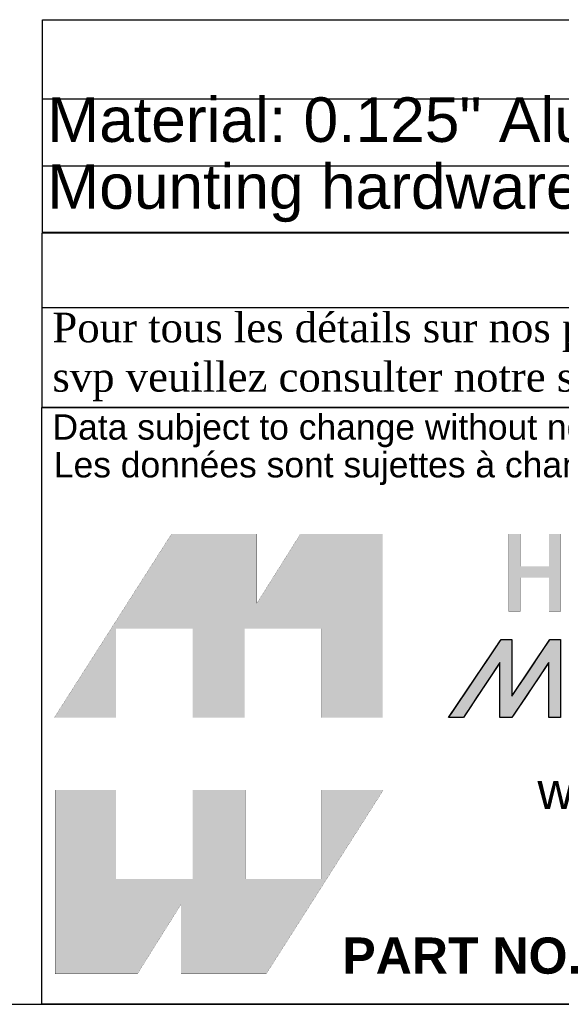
# Model space of a CAD drawing. Header units: inches. Extents: x 0 to 80, y 0 to 59.8.
# Tile 2 of 11: x 62.6 to 69.9, y 0 to 13.3. Entities that reach past the tile are written whole.
import ezdxf
from ezdxf.enums import TextEntityAlignment as Align

# ---------------------------------------------------------------- set-up
doc = ezdxf.new("R2010")
doc.units = ezdxf.units.IN
doc.header["$MEASUREMENT"] = 0
doc.layers.add('Default', color=7, linetype='Continuous')
doc.styles.add('SEACAD_Arial', font='arial.ttf')

# ---------------------------------------------------------------- blocks, each defined once
blk = doc.blocks.new('SE')
at = {"color": 7, "linetype": 'Continuous'}
for p, q in [((62.876, 12.19), (80.015, 12.19)), ((62.876, 11.29), (80.015, 11.29))]:
    blk.add_line(p, q, dxfattribs=at)
blk.add_lwpolyline([(62.876, 10.39), (62.876, 13.255), (80.015, 13.255), (80.015, 10.39), (62.876, 10.39)], dxfattribs=at)
at = {"color": 7, "linetype": 'Continuous', "style": 'SEACAD_Arial'}
for s, p in [('Material: 0.125" Aluminum', (62.939, 12.21)), ('Mounting hardware not included.', (62.939, 11.31))]:
    blk.add_text(s, height=0.6, dxfattribs=at).set_placement(p, align=Align.TOP_LEFT)
blk = doc.blocks.new('block_2')
at = {"layer": 'Default', "linetype": 'Continuous'}
blk.add_hatch(color=7, dxfattribs=at).paths.add_polyline_path([(-0.8327, 0.0667), (-0.8327, 0.0841), (-0.8327, 0.1076), (-0.8327, 0.1345), (-0.8327, 0.1621), (-0.8327, 0.1875), (-0.8327, 0.2079), (-0.8327, 0.2206), (-0.8328, 0.2234), (-0.8344, 0.2234), (-0.8377, 0.2234), (-0.8421, 0.2234), (-0.8471, 0.2234), (-0.8522, 0.2234), (-0.857, 0.2234), (-0.8609, 0.2234), (-0.8647, 0.2195), (-0.8786, 0.1989), (-0.901, 0.1657), (-0.9282, 0.1254), (-0.9562, 0.0838), (-0.9813, 0.0466), (-0.9996, 0.0194), (-1.0073, 0.008), (-1.0057, 0.0079), (-1.0009, 0.0079), (-0.9941, 0.0079), (-0.9863, 0.0079), (-0.9785, 0.0079), (-0.9719, 0.0079), (-0.9676, 0.0079), (-0.9662, 0.0083), (-0.9595, 0.0184), (-0.9459, 0.0389), (-0.9281, 0.0659), (-0.9086, 0.0953), (-0.8901, 0.1233), (-0.8753, 0.1456), (-0.8668, 0.1584), (-0.8657, 0.1579), (-0.8657, 0.1442), (-0.8657, 0.1213), (-0.8657, 0.0931), (-0.8657, 0.0637), (-0.8657, 0.037), (-0.8657, 0.0172), (-0.8657, 0.0081), (-0.8646, 0.0079), (-0.8609, 0.0079), (-0.8555, 0.0079), (-0.8492, 0.0079), (-0.8429, 0.0079), (-0.8375, 0.0079), (-0.8338, 0.0079), (-0.8326, 0.0081), (-0.8265, 0.0172), (-0.8132, 0.037), (-0.7954, 0.0637), (-0.7758, 0.0931), (-0.7569, 0.1213), (-0.7416, 0.1442), (-0.7324, 0.1579), (-0.731, 0.1584), (-0.731, 0.1456), (-0.731, 0.1233), (-0.731, 0.0953), (-0.731, 0.0659), (-0.731, 0.0389), (-0.731, 0.0184), (-0.731, 0.0083), (-0.7301, 0.0079), (-0.7266, 0.0079), (-0.7214, 0.0079), (-0.7152, 0.0079), (-0.709, 0.0079), (-0.7035, 0.0079), (-0.6998, 0.0079), (-0.6985, 0.008), (-0.6985, 0.0194), (-0.6985, 0.0466), (-0.6985, 0.0838), (-0.6985, 0.1254), (-0.6985, 0.1657), (-0.6985, 0.1989), (-0.6985, 0.2195), (-0.6987, 0.2234), (-0.701, 0.2234), (-0.7052, 0.2234), (-0.7105, 0.2234), (-0.7162, 0.2234), (-0.7215, 0.2234), (-0.7256, 0.2234), (-0.7277, 0.2234), (-0.7302, 0.2199), (-0.7408, 0.204), (-0.7574, 0.1793), (-0.7771, 0.1498), (-0.7973, 0.1196), (-0.8151, 0.093), (-0.8278, 0.0739)])
at = {"layer": 'Default', "color": 7, "linetype": 'Continuous'}
blk.add_lwpolyline([(-0.8327, 0.0667), (-0.8278, 0.0739), (-0.8151, 0.093), (-0.7973, 0.1196), (-0.7771, 0.1498), (-0.7574, 0.1793), (-0.7408, 0.204), (-0.7302, 0.2199), (-0.7277, 0.2234), (-0.7256, 0.2234), (-0.7215, 0.2234), (-0.7162, 0.2234), (-0.7105, 0.2234), (-0.7052, 0.2234), (-0.701, 0.2234), (-0.6987, 0.2234), (-0.6985, 0.2195), (-0.6985, 0.1989), (-0.6985, 0.1657), (-0.6985, 0.1254), (-0.6985, 0.0838), (-0.6985, 0.0466), (-0.6985, 0.0194), (-0.6985, 0.008), (-0.6998, 0.0079), (-0.7035, 0.0079), (-0.709, 0.0079), (-0.7152, 0.0079), (-0.7214, 0.0079), (-0.7266, 0.0079), (-0.7301, 0.0079), (-0.731, 0.0083), (-0.731, 0.0184), (-0.731, 0.0389), (-0.731, 0.0659), (-0.731, 0.0953), (-0.731, 0.1233), (-0.731, 0.1456), (-0.731, 0.1584), (-0.7324, 0.1579), (-0.7416, 0.1442), (-0.7569, 0.1213), (-0.7758, 0.0931), (-0.7954, 0.0637), (-0.8132, 0.037), (-0.8265, 0.0172), (-0.8326, 0.0081), (-0.8338, 0.0079), (-0.8375, 0.0079), (-0.8429, 0.0079), (-0.8492, 0.0079), (-0.8555, 0.0079), (-0.8609, 0.0079), (-0.8646, 0.0079), (-0.8657, 0.0081), (-0.8657, 0.0172), (-0.8657, 0.037), (-0.8657, 0.0637), (-0.8657, 0.0931), (-0.8657, 0.1213), (-0.8657, 0.1442), (-0.8657, 0.1579), (-0.8668, 0.1584), (-0.8753, 0.1456), (-0.8901, 0.1233), (-0.9086, 0.0953), (-0.9281, 0.0659), (-0.9459, 0.0389), (-0.9595, 0.0184), (-0.9662, 0.0083), (-0.9676, 0.0079), (-0.9719, 0.0079), (-0.9785, 0.0079), (-0.9863, 0.0079), (-0.9941, 0.0079), (-1.0009, 0.0079), (-1.0057, 0.0079), (-1.0073, 0.008), (-0.9996, 0.0194), (-0.9813, 0.0466), (-0.9562, 0.0838), (-0.9282, 0.1254), (-0.901, 0.1657), (-0.8786, 0.1989), (-0.8647, 0.2195), (-0.8609, 0.2234), (-0.857, 0.2234), (-0.8522, 0.2234), (-0.8471, 0.2234), (-0.8421, 0.2234), (-0.8377, 0.2234), (-0.8344, 0.2234), (-0.8328, 0.2234), (-0.8327, 0.2206), (-0.8327, 0.2079), (-0.8327, 0.1875), (-0.8327, 0.1621), (-0.8327, 0.1345), (-0.8327, 0.1076), (-0.8327, 0.0841), (-0.8327, 0.0667)], close=True, dxfattribs=at)
for points in [[(-1.0073, 0.0079), (-1.0073, 0.0079), (-0.8621, 0.2234), (-0.8621, 0.2234)], [(-0.8621, 0.2234), (-0.855, 0.2234), (-0.8327, 0.2234), (-0.8327, 0.2234)], [(-0.8327, 0.0667), (-0.8327, 0.0667), (-0.7278, 0.2234), (-0.7278, 0.2234)], [(-0.8327, 0.2234), (-0.8327, 0.2234), (-0.8327, 0.1009), (-0.8327, 0.0667)], [(-0.7278, 0.2234), (-0.7278, 0.2234), (-0.6985, 0.2234), (-0.6985, 0.2234)], [(-0.6985, 0.2234), (-0.6985, 0.2234), (-0.6985, 0.0079), (-0.6985, 0.0079)], [(-0.8657, 0.16), (-0.8657, 0.16), (-0.9664, 0.0079), (-0.9664, 0.0079)], [(-0.8657, 0.0079), (-0.8657, 0.0079), (-0.8657, 0.16), (-0.8657, 0.16)], [(-0.731, 0.16), (-0.731, 0.16), (-0.8327, 0.0079), (-0.8327, 0.0079)], [(-0.731, 0.0079), (-0.731, 0.0079), (-0.731, 0.16), (-0.731, 0.16)], [(-0.9664, 0.0079), (-0.9664, 0.0079), (-1.0073, 0.0079), (-1.0073, 0.0079)], [(-0.8327, 0.0079), (-0.8327, 0.0079), (-0.8657, 0.0079), (-0.8657, 0.0079)], [(-0.6985, 0.0079), (-0.6985, 0.0079), (-0.731, 0.0079), (-0.731, 0.0079)]]:
    blk.add_open_spline(points, degree=3, dxfattribs=at)
blk = doc.blocks.new('Block1')
at = {"layer": 'Default', "linetype": 'Continuous'}
for points in [[(-0.0026, 0.7074), (0.1678, 0.7074), (0.1678, 0.9533), (0.3791, 0.9533), (0.3791, 0.7074), (0.5228, 0.7074), (0.5228, 0.9533), (0.7357, 0.9533), (0.7357, 0.7074), (0.9035, 0.7074), (0.9035, 1.2145), (0.6765, 1.2145), (0.5564, 1.0231), (0.5564, 1.2145), (0.3209, 1.2145)], [(1.3629, 1.2145), (1.3629, 1.1253), (1.2832, 1.1253), (1.2832, 1.2145), (1.2517, 1.2145), (1.2517, 1.0005), (1.2832, 1.0005), (1.2832, 1.0939), (1.3629, 1.0939), (1.3629, 1.0939), (1.3629, 1.0005), (1.3943, 1.0005), (1.3943, 1.2145)], [(0.9056, 0.5076), (0.7357, 0.5076), (0.7357, 0.2617), (0.5244, 0.2617), (0.5244, 0.5076), (0.3791, 0.5076), (0.3791, 0.2617), (0.1678, 0.2617), (0.1678, 0.5076), (0, 0.5076), (0, 0), (0.2271, 0), (0.3471, 0.1914), (0.3471, 0), (0.5826, 0)]]:
    blk.add_hatch(color=7, dxfattribs=at).paths.add_polyline_path(points)
at = {"layer": 'Default', "color": 7, "linetype": 'Continuous', "const_width": 0.00035}
for points in [[(-0.0026, 0.7074), (0.3209, 1.2145), (0.5564, 1.2145), (0.5564, 1.0231), (0.6765, 1.2145), (0.9035, 1.2145), (0.9035, 0.7074), (0.7357, 0.7074), (0.7357, 0.9533), (0.5228, 0.9533), (0.5228, 0.7074), (0.3791, 0.7074), (0.3791, 0.9533), (0.1678, 0.9533), (0.1678, 0.7074), (-0.0026, 0.7074)], [(1.3629, 1.2145), (1.3629, 1.1253), (1.2832, 1.1253), (1.2832, 1.2145), (1.2517, 1.2145), (1.2517, 1.0005), (1.2832, 1.0005), (1.2832, 1.0939), (1.3629, 1.0939), (1.3629, 1.0939), (1.3629, 1.0005), (1.3943, 1.0005), (1.3943, 1.2145), (1.3629, 1.2145)], [(0.9056, 0.5076), (0.5826, 0), (0.3471, 0), (0.3471, 0.1914), (0.2271, 0), (0, 0), (0, 0.5076), (0.1678, 0.5076), (0.1678, 0.2617), (0.3791, 0.2617), (0.3791, 0.5076), (0.5244, 0.5076), (0.5244, 0.2617), (0.7357, 0.2617), (0.7357, 0.5076), (0.9056, 0.5076)]]:
    blk.add_lwpolyline(points, close=True, dxfattribs=at)
at = {"layer": 'Default', "color": 7}
blk.add_blockref('block_2', (2.0929, 0.6996), dxfattribs=at)
blk = doc.blocks.new('Block13')
at = {"layer": 'Default', "color": 7, "linetype": 'Continuous'}
for p, q in [((0, 0), (0, 1.6479)), ((0, 1.6479), (3.5155, 1.6479)), ((3.5155, 0), (0, 0))]:
    blk.add_line(p, q, dxfattribs=at)
at = {"layer": 'Default', "color": 7}
blk.add_blockref('Block1', (0.0371, 0.0841), dxfattribs=at)
at = {"layer": 'Default', "attachment_point": 1}
for s, insert, char_height, width in [('{\\fArial|b0||i0||c0|p34;\\C7;\\W1.;\\T1.;Data subject to change without notice. Isometric drawing not to scale.}', (0.0298, 1.6292), 0.07, 3.486391), ('{\\fArial|b0||i0||c0|p34;\\C7;\\W1.;\\T1.;Les données sont sujettes à changement sans préavis.}', (0.0334, 1.525), 0.07, 3.235631), ('{\\fArial|b0||i0||c0|p34;\\C7;\\W1.;www.hammondmfg.com}', (1.3679, 0.6396), 0.1, 1.572281), ('{\\fArial|b1||i0||c0|p34;\\C7;\\W1.;PART NO. \\P}', (0.8294, 0.1844), 0.1, 0.655523)]:
    blk.add_mtext(s, dxfattribs=dict(at, insert=insert, char_height=char_height, width=width))
blk = doc.blocks.new('Block11')
at = {"layer": 'Default', "color": 7}
blk.add_blockref('Block13', (0, 0), dxfattribs=at)
blk = doc.blocks.new('Block10')
at = {"layer": 'Default', "color": 7}
blk.add_blockref('Block11', (0, 0), dxfattribs=at)
blk = doc.blocks.new('Block2')
at = {"layer": 'Default', "color": 7, "linetype": 'Continuous'}
blk.add_line((-52.744, 0), (-0.012, 0), dxfattribs=at)
at = {"layer": 'Default', "color": 7, "xscale": 15, "yscale": 15, "zscale": 15}
blk.add_blockref('Block10', (-52.744, 0), dxfattribs=at)
blk = doc.blocks.new('Block222')
at = {"layer": 'Default', "color": 7}
blk.add_blockref('Block2', (106.578, -49.503), dxfattribs=at)

msp = doc.modelspace()

# ---------------------------------------------------------------- linework, layer by layer
at = {"layer": 'Default', "color": 7, "linetype": 'Continuous'}
msp.add_line((0, 0), (80, 0), dxfattribs=at)
for points in [[(62.864, 10.382), (62.864, 9.379), (80, 9.379), (80, 10.382), (62.864, 10.382)], [(62.864, 9.378), (62.864, 8.037), (79.994, 8.037), (79.994, 9.378), (62.864, 9.378)]]:
    msp.add_lwpolyline(points, dxfattribs=at)

# ---------------------------------------------------------------- block references
msp.add_blockref('SE', (0, 0))
at = {"layer": 'Default', "color": 7, "xscale": 0.325, "yscale": 0.325, "zscale": 0.325}
msp.add_blockref('Block222', (45.368, 16.089), dxfattribs=at)

# ---------------------------------------------------------------- texts
at = {"layer": 'Default', "insert": (62.857, 8.714), "char_height": 0.3985, "width": 17.30113, "attachment_point": 4}
msp.add_mtext('{\\fTimes New Roman|b0||i0||c0|p34;\\C7;\\W1.; Pour tous les détails sur nos produits, \\P}{\\fTimes New Roman|b0||i0||c0|p34;\\C7;\\W1.; svp veuillez consulter notre site www.hammondmfg.com                      }', dxfattribs=at)

doc.saveas('drawing.dxf')
